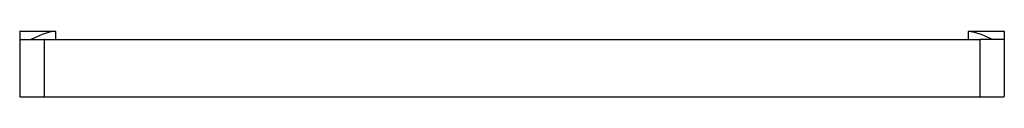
# Model space of a CAD drawing. Header units: millimetres. Extents: x 3858.312 to 3858.912, y 1823.638 to 1823.678.
import ezdxf

# ---------------------------------------------------------------- set-up
doc = ezdxf.new("R2010")
doc.units = ezdxf.units.MM
doc.layers.add('SANINDUSA', color=3, linetype='Continuous')

msp = doc.modelspace()

# ---------------------------------------------------------------- linework, layer by layer
at = {"layer": 'SANINDUSA'}
for p, q in [((3858.31185, 1823.67781), (3858.31185, 1823.63836)), ((3858.3121, 1823.67806), (3858.33344, 1823.67806)), ((3858.33344, 1823.67806), (3858.33344, 1823.67806)), ((3858.33369, 1823.67781), (3858.33369, 1823.67311)), ((3858.89, 1823.67311), (3858.89, 1823.67781)), ((3858.89025, 1823.67806), (3858.9116, 1823.67806)), ((3858.89025, 1823.67806), (3858.89025, 1823.67806)), ((3858.91185, 1823.67781), (3858.91185, 1823.63836)), ((3858.3121, 1823.67311), (3858.32665, 1823.67311)), ((3858.32685, 1823.67311), (3858.32685, 1823.63811)), ((3858.32685, 1823.67311), (3858.89685, 1823.67311)), ((3858.89685, 1823.67311), (3858.89685, 1823.63811)), ((3858.9116, 1823.67311), (3858.89705, 1823.67311)), ((3858.3121, 1823.63811), (3858.9116, 1823.63811))]:
    msp.add_line(p, q, dxfattribs=at)
for centre, radius, start, end in [((3858.3121, 1823.67781), 0.00025, 89.97897, 180.01023), ((3858.3121, 1823.67286), 0.00025, 90, 180), ((3858.3188, 1823.67288), 0.000246, 81.15461, 89.93722), ((3858.3188, 1823.67287), 0.000255, 74.94455, 81.1793), ((3858.32665, 1823.67291), 0.0002, 11.25, 90), ((3858.89705, 1823.67291), 0.0002, 90, 168.75), ((3858.9049, 1823.67287), 0.000254, 98.68682, 105.0558), ((3858.90489, 1823.67288), 0.000246, 90.06141, 98.71008), ((3858.9116, 1823.67286), 0.00025, 0, 90), ((3858.3121, 1823.63836), 0.00025, 180, 270), ((3858.32665, 1823.63831), 0.0002, 270, 348.75), ((3858.89705, 1823.63831), 0.0002, 191.25, 270), ((3858.9116, 1823.63836), 0.00025, 270, 0)]:
    msp.add_arc(centre, radius, start, end, dxfattribs=at)
for points, knots in [([(3858.33344, 1823.67806), (3858.33189, 1823.67791), (3858.32937, 1823.6774), (3858.32571, 1823.67615), (3858.32319, 1823.67505), (3858.32126, 1823.67415), (3858.32029, 1823.67371), (3858.31956, 1823.67339), (3858.31915, 1823.67323), (3858.31898, 1823.67317)], [0, 0, 0, 0, 0.305655, 0.498519, 0.75531, 0.844337, 0.913444, 0.964875, 1, 1, 1, 1]), ([(3858.89025, 1823.67806), (3858.89181, 1823.67791), (3858.89433, 1823.6774), (3858.89798, 1823.67615), (3858.90051, 1823.67505), (3858.90243, 1823.67415), (3858.9034, 1823.67371), (3858.90413, 1823.67339), (3858.90455, 1823.67323), (3858.90472, 1823.67317)], [0, 0, 0, 0, 0.305655, 0.498519, 0.75531, 0.844337, 0.913444, 0.964875, 1, 1, 1, 1]), ([(3858.91185, 1823.67781), (3858.91185, 1823.67787), (3858.91179, 1823.67801), (3858.91166, 1823.67806), (3858.9116, 1823.67806)], [0, 0, 0, 0, 0.499754, 1, 1, 1, 1]), ([(3858.31898, 1823.67317), (3858.31896, 1823.67317), (3858.3189, 1823.67315), (3858.31884, 1823.67314), (3858.3188, 1823.67313)], [0, 0, 0, 0, 0.281162, 1, 1, 1, 1]), ([(3858.3188, 1823.67313), (3858.3188, 1823.67313), (3858.3188, 1823.67313), (3858.3188, 1823.67312), (3858.31881, 1823.67312), (3858.31882, 1823.67312), (3858.31883, 1823.67312), (3858.31886, 1823.67312), (3858.31888, 1823.67312), (3858.3189, 1823.67312)], [0, 0, 0, 0, 0.038211, 0.052366, 0.103908, 0.197788, 0.334375, 0.513719, 1, 1, 1, 1]), ([(3858.90472, 1823.67317), (3858.90473, 1823.67317), (3858.90479, 1823.67315), (3858.90485, 1823.67314), (3858.90489, 1823.67313)], [0, 0, 0, 0, 0.281162, 1, 1, 1, 1]), ([(3858.90489, 1823.67313), (3858.9049, 1823.67313), (3858.9049, 1823.67313), (3858.9049, 1823.67312), (3858.90489, 1823.67312), (3858.90488, 1823.67312), (3858.90487, 1823.67312), (3858.90484, 1823.67312), (3858.90481, 1823.67312), (3858.9048, 1823.67312)], [0, 0, 0, 0, 0.038211, 0.052366, 0.103908, 0.197788, 0.334375, 0.513719, 1, 1, 1, 1])]:
    msp.add_open_spline(points, degree=3, knots=knots, dxfattribs=at)
for points in [[(3858.33344, 1823.67806), (3858.3335, 1823.67806), (3858.33357, 1823.67803), (3858.33361, 1823.67799)], [(3858.33361, 1823.67799), (3858.33366, 1823.67795), (3858.33369, 1823.67788), (3858.33369, 1823.67781)], [(3858.89008, 1823.67799), (3858.89003, 1823.67795), (3858.89, 1823.67788), (3858.89, 1823.67781)], [(3858.89025, 1823.67806), (3858.89019, 1823.67806), (3858.89013, 1823.67803), (3858.89008, 1823.67799)]]:
    msp.add_open_spline(points, degree=3, dxfattribs=at)

doc.saveas('drawing.dxf')
